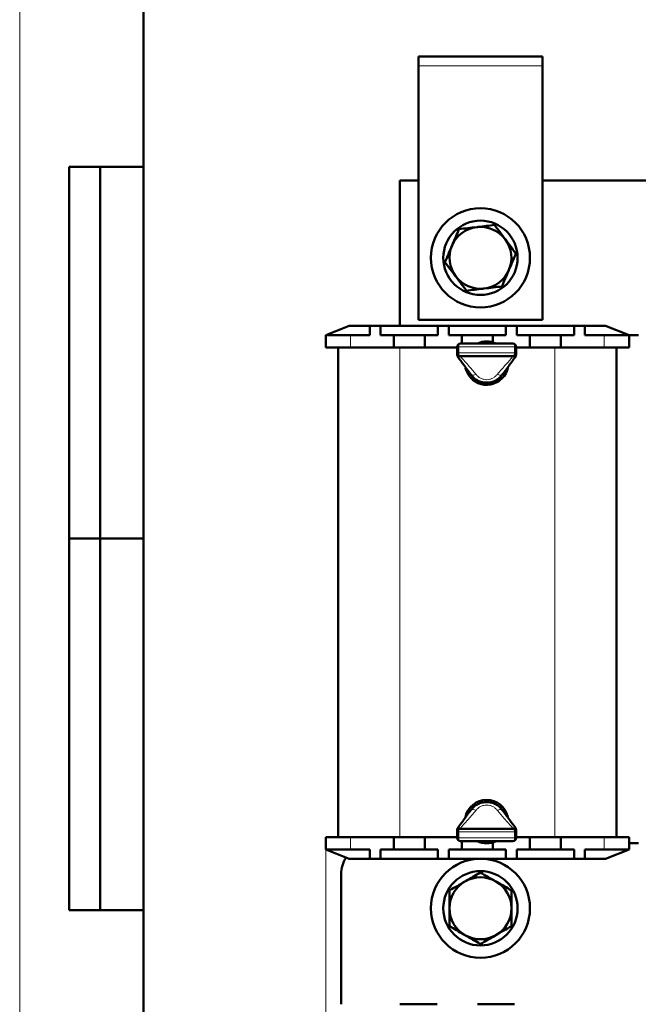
# Model space of a CAD drawing. Header units: millimetres. Extents: x 0 to 420, y 0 to 594.
# Tile 2 of 5: x 0 to 100, y 157 to 316. Entities that reach past the tile are written whole.
import ezdxf

# ---------------------------------------------------------------- set-up
doc = ezdxf.new("R2010")
doc.units = ezdxf.units.MM
doc.linetypes.add('SLD-Сплошная', pattern=[0])
doc.styles.add('SLDTEXTSTYLE0', font='TXT', dxfattribs={"width": 0.7, "bigfont": 'bigfont'})
doc.styles.add('SLDTEXTSTYLE1', font='TXT', dxfattribs={"width": 0.7})
doc.dimstyles.new('SLDDIMSTYLE0', dxfattribs={"dimtxt": 5, "dimasz": 5, "dimexe": 0, "dimexo": 0.0625, "dimgap": 1.25, "dimtad": 2, "dimdec": 1, "dimrnd": 1e-09, "dimzin": 12, "dimdsep": 46, "dimtxsty": 'SLDTEXTSTYLE1', "dimsah": 1, "dimcen": 0.09, "dimadec": 0, "dimazin": 3, "dimtfac": 1, "dimtdec": 3, "dimtofl": 0, "dimtmove": 0, "dimatfit": 3, "dimfxl": 0, "dimfrac": 2, "dimtolj": 1, "dimtzin": 12, "dimarcsym": 0})

# ---------------------------------------------------------------- blocks, each defined once
blk = doc.blocks.new('_D')
at = {"color": 7, "linetype": 'SLD-Сплошная', "lineweight": 0}
for p, q in [((49.43, 181.78), (49.43, 116.79)), ((199.43, 181.78), (199.43, 116.79)), ((49.43, 117.79), (199.43, 117.79))]:
    blk.add_line(p, q, dxfattribs=at)
at = {"color": 7, "linetype": 'SLD-Сплошная', "lineweight": 18}
for points in [[(49.43, 117.79), (54.43, 117.02), (54.43, 118.56)], [(199.43, 117.79), (194.43, 118.56), (194.43, 117.02)]]:
    blk.add_solid(points, dxfattribs=at)
at = {"color": 7, "linetype": 'SLD-Сплошная', "lineweight": 18, "insert": (122.47, 124.24), "char_height": 5, "attachment_point": 1, "style": 'SLDTEXTSTYLE0'}
blk.add_mtext('Ш', dxfattribs=at)

msp = doc.modelspace()

# ---------------------------------------------------------------- linework, layer by layer
at = {"color": 7, "linetype": 'SLD-Сплошная', "lineweight": 18}
msp.add_line((0, 594), (0, 0), dxfattribs=at)
at = {"color": 7, "linetype": 'SLD-Сплошная', "lineweight": 50}
for p, q in [((20, 589), (20, 5)), ((84.43, 309.79), (64.43, 309.79)), ((64.43, 309.79), (64.43, 308.29)), ((84.43, 309.79), (84.43, 308.29)), ((64.43, 308.29), (64.43, 267.29)), ((84.43, 267.29), (84.43, 308.29)), ((8, 172), (8, 292)), ((20, 292), (8, 292)), ((8, 172), (8, 292)), ((13, 172), (13, 292)), ((13, 172), (13, 292)), ((61.43, 289.79), (61.43, 266.29)), ((64.43, 289.79), (61.43, 289.79)), ((164.43, 289.79), (84.43, 289.79)), ((64.43, 267.29), (84.43, 267.29)), ((53.23, 266.29), (49.43, 264.79)), ((53.23, 266.29), (56.55, 266.29)), ((56.55, 266.29), (56.55, 264.79)), ((56.55, 266.29), (58.3, 266.29)), ((58.3, 266.29), (58.3, 264.79)), ((58.3, 266.29), (67.55, 266.29)), ((67.55, 266.29), (67.55, 264.79)), ((67.55, 266.29), (69.3, 266.29)), ((69.3, 266.29), (69.3, 264.79)), ((69.3, 266.29), (78.55, 266.29)), ((78.55, 266.29), (78.55, 264.79)), ((78.55, 266.29), (80.3, 266.29)), ((80.3, 266.29), (80.3, 264.79)), ((80.3, 266.29), (89.55, 266.29)), ((89.55, 266.29), (89.55, 264.79)), ((89.55, 266.29), (91.3, 266.29)), ((91.3, 266.29), (91.3, 264.79)), ((91.3, 266.29), (94.63, 266.29)), ((98.43, 264.79), (94.63, 266.29)), ((49.43, 262.79), (49.43, 264.79)), ((49.43, 264.79), (53.43, 264.79)), ((53.43, 264.79), (56.55, 264.79)), ((58.3, 264.79), (60.43, 264.79)), ((60.43, 264.79), (60.43, 262.79)), ((60.43, 264.79), (65.43, 264.79)), ((65.43, 264.79), (65.43, 262.79)), ((65.43, 264.79), (67.55, 264.79)), ((69.3, 264.79), (71.43, 264.79)), ((71.43, 264.79), (71.43, 263.44)), ((71.43, 264.79), (76.43, 264.79)), ((76.43, 264.79), (76.43, 263.64)), ((76.43, 264.79), (78.55, 264.79)), ((80.3, 264.79), (82.43, 264.79)), ((82.43, 264.79), (82.43, 262.79)), ((82.43, 264.79), (87.43, 264.79)), ((87.43, 264.79), (87.43, 262.79)), ((87.43, 264.79), (89.55, 264.79)), ((91.3, 264.79), (94.43, 264.79)), ((94.43, 264.79), (98.43, 264.79)), ((98.43, 264.79), (99.93, 264.79)), ((98.43, 264.79), (98.43, 262.79)), ((53.43, 262.79), (49.43, 262.79)), ((51.43, 183.79), (51.43, 262.79)), ((53.43, 262.79), (60.43, 262.79)), ((60.43, 262.79), (61.43, 262.79)), ((61.43, 262.79), (65.43, 262.79)), ((65.43, 262.79), (70.68, 262.79)), ((70.68, 261.94), (70.68, 262.94)), ((71.18, 263.44), (79.68, 263.44)), ((80.18, 262.94), (80.18, 261.94)), ((80.18, 262.79), (82.43, 262.79)), ((82.43, 262.79), (86.43, 262.79)), ((86.43, 262.79), (87.43, 262.79)), ((87.43, 262.79), (94.43, 262.79)), ((98.43, 262.79), (94.43, 262.79)), ((96.43, 262.79), (96.43, 183.79)), ((70.68, 261.6), (70.68, 261.94)), ((79.68, 261.44), (71.18, 261.44)), ((80.18, 261.94), (80.18, 261.6)), ((8, 232), (20, 232)), ((70.68, 184.64), (70.68, 184.98)), ((70.68, 183.64), (70.68, 184.64)), ((71.18, 185.14), (79.68, 185.14)), ((80.18, 184.98), (80.18, 184.64)), ((80.18, 184.64), (80.18, 183.64)), ((49.43, 181.79), (49.43, 183.79)), ((49.43, 183.79), (53.43, 183.79)), ((60.43, 183.79), (53.43, 183.79)), ((61.43, 183.79), (60.43, 183.79)), ((60.43, 181.79), (60.43, 183.79)), ((61.43, 183.79), (65.43, 183.79)), ((65.43, 181.79), (65.43, 183.79)), ((70.68, 183.79), (65.43, 183.79)), ((79.68, 183.14), (71.18, 183.14)), ((71.43, 181.79), (71.43, 183.14)), ((76.43, 181.79), (76.43, 182.94)), ((82.43, 183.79), (80.18, 183.79)), ((82.43, 183.79), (86.43, 183.79)), ((82.43, 181.79), (82.43, 183.79)), ((87.43, 183.79), (86.43, 183.79)), ((87.43, 181.79), (87.43, 183.79)), ((94.43, 183.79), (87.43, 183.79)), ((94.43, 183.79), (98.43, 183.79)), ((98.43, 183.79), (98.43, 181.79)), ((98.43, 182.79), (99.93, 182.79)), ((53.43, 181.79), (49.43, 181.79)), ((49.43, 181.79), (53.23, 180.29)), ((56.55, 181.79), (53.43, 181.79)), ((56.55, 180.29), (56.55, 181.79)), ((60.43, 181.79), (58.3, 181.79)), ((58.3, 180.29), (58.3, 181.79)), ((65.43, 181.79), (60.43, 181.79)), ((67.55, 181.79), (65.43, 181.79)), ((67.55, 180.29), (67.55, 181.79)), ((69.3, 180.29), (69.3, 181.79)), ((71.43, 181.79), (69.3, 181.79)), ((76.43, 181.79), (71.43, 181.79)), ((78.55, 181.79), (76.43, 181.79)), ((78.55, 180.29), (78.55, 181.79)), ((80.3, 180.29), (80.3, 181.79)), ((82.43, 181.79), (80.3, 181.79)), ((87.43, 181.79), (82.43, 181.79)), ((89.55, 181.79), (87.43, 181.79)), ((89.55, 180.29), (89.55, 181.79)), ((91.3, 180.29), (91.3, 181.79)), ((94.43, 181.79), (91.3, 181.79)), ((98.43, 181.79), (94.43, 181.79)), ((94.63, 180.29), (98.43, 181.79)), ((56.55, 180.29), (53.23, 180.29)), ((58.3, 180.29), (56.55, 180.29)), ((67.55, 180.29), (58.3, 180.29)), ((69.3, 180.29), (67.55, 180.29)), ((78.55, 180.29), (69.3, 180.29)), ((80.3, 180.29), (78.55, 180.29)), ((89.55, 180.29), (80.3, 180.29)), ((91.3, 180.29), (89.55, 180.29)), ((94.63, 180.29), (91.3, 180.29)), ((51.93, 156.79), (51.93, 177.79)), ((8, 172), (20, 172)), ((67.43, 156.79), (61.43, 156.79)), ((79.93, 156.79), (73.93, 156.79))]:
    msp.add_line(p, q, dxfattribs=at)
at = {"color": 7, "linetype": 'SLD-Сплошная', "lineweight": 25}
for p, q in [((20, 589), (20, 5)), ((20, 232), (8, 232))]:
    msp.add_line(p, q, dxfattribs=at)
at = {"color": 8, "linetype": 'SLD-Сплошная', "lineweight": 18}
for p, q in [((84.43, 308.29), (64.43, 308.29)), ((53.43, 264.79), (53.43, 262.79)), ((94.43, 262.79), (94.43, 264.79)), ((61.43, 262.79), (61.43, 183.79)), ((70.68, 262.94), (70.91, 262.94)), ((79.94, 262.94), (70.91, 262.94)), ((70.91, 262.94), (70.91, 261.94)), ((79.94, 261.94), (79.94, 262.94)), ((79.94, 262.94), (80.18, 262.94)), ((86.43, 183.79), (86.43, 262.79)), ((70.68, 261.94), (70.91, 261.94)), ((70.91, 261.94), (79.94, 261.94)), ((71.18, 261.44), (71.18, 261.36)), ((79.68, 261.36), (79.68, 261.44)), ((79.94, 261.94), (80.18, 261.94)), ((70.91, 184.64), (70.68, 184.64)), ((79.94, 184.64), (70.91, 184.64)), ((70.91, 184.64), (70.91, 183.64)), ((71.18, 185.22), (71.18, 185.14)), ((79.68, 185.14), (79.68, 185.22)), ((79.94, 183.64), (79.94, 184.64)), ((80.18, 184.64), (79.94, 184.64)), ((53.43, 183.79), (53.43, 181.79)), ((70.91, 183.64), (70.68, 183.64)), ((70.91, 183.64), (79.94, 183.64)), ((80.18, 183.64), (79.94, 183.64)), ((94.43, 181.79), (94.43, 183.79))]:
    msp.add_line(p, q, dxfattribs=at)
at = {"color": 8, "linetype": 'SLD-Сплошная', "lineweight": 18, "flags": 128}
for points in [[(71.18, 263.44), (71.13, 263.43), (71.08, 263.4), (71.03, 263.36), (70.99, 263.29), (70.96, 263.22), (70.93, 263.13), (70.92, 263.04), (70.91, 262.94)], [(79.94, 262.94), (79.94, 263.04), (79.92, 263.13), (79.9, 263.22), (79.87, 263.29), (79.83, 263.36), (79.78, 263.4), (79.73, 263.43), (79.68, 263.44)], [(70.91, 261.94), (70.92, 261.84), (70.93, 261.75), (70.96, 261.66), (70.99, 261.59), (71.03, 261.52), (71.08, 261.48), (71.13, 261.45), (71.18, 261.44)], [(79.68, 261.44), (79.73, 261.45), (79.78, 261.48), (79.83, 261.52), (79.87, 261.59), (79.9, 261.66), (79.92, 261.75), (79.94, 261.84), (79.94, 261.94)], [(71.18, 185.14), (71.13, 185.13), (71.08, 185.1), (71.03, 185.06), (70.99, 184.99), (70.96, 184.92), (70.93, 184.83), (70.92, 184.74), (70.91, 184.64)], [(79.94, 184.64), (79.94, 184.74), (79.92, 184.83), (79.9, 184.92), (79.87, 184.99), (79.83, 185.06), (79.78, 185.1), (79.73, 185.13), (79.68, 185.14)], [(70.91, 183.64), (70.92, 183.54), (70.93, 183.45), (70.96, 183.36), (70.99, 183.29), (71.03, 183.22), (71.08, 183.18), (71.13, 183.15), (71.18, 183.14)], [(79.68, 183.14), (79.73, 183.15), (79.78, 183.18), (79.83, 183.22), (79.87, 183.29), (79.9, 183.36), (79.92, 183.45), (79.94, 183.54), (79.94, 183.64)]]:
    msp.add_lwpolyline(points, dxfattribs=at)
at = {"color": 7, "linetype": 'SLD-Сплошная', "lineweight": 50, "flags": 128}
for points in [[(72.01, 259.55), (72.09, 259.24), (72.5, 258.38)], [(77.41, 257.84), (77.51, 257.93), (78.09, 258.61)], [(78.12, 187.93), (78.08, 187.99), (77.5, 188.66)]]:
    msp.add_lwpolyline(points, dxfattribs=at)
at = {"color": 7, "linetype": 'SLD-Сплошная', "lineweight": 50}
for centre, radius in [((74.43, 277.29), 8), ((74.43, 277.29), 6), ((74.43, 172.29), 8), ((74.43, 172.29), 6)]:
    msp.add_circle(centre, radius, dxfattribs=at)
for centre, radius, start, end in [((74.43, 277.29), 5, 96.8699, 156.8699), ((74.43, 277.29), 5, 36.8699, 96.8699), ((74.43, 277.29), 5, 336.8699, 36.8699), ((74.43, 277.29), 5, 156.8699, 216.8699), ((74.43, 277.29), 5, 276.8699, 336.8699), ((74.43, 277.29), 5, 216.8699, 276.8699), ((71.18, 262.94), 0.5, 90, 180), ((75.43, 260.29), 3.5, 64.1581, 115.8419), ((79.68, 262.94), 0.5, 0, 90), ((71.18, 261.94), 0.5, 180, 270), ((79.68, 261.94), 0.5, 270, 0), ((75.43, 260.29), 3.5, 213.1576, 348.7119), ((75.43, 186.29), 3.5, 12.8877, 167.5446), ((71.18, 184.64), 0.5, 90, 180), ((79.68, 184.64), 0.5, 0, 90), ((71.18, 183.64), 0.5, 180, 270), ((75.43, 186.29), 3.5, 244.1581, 295.8419), ((79.68, 183.64), 0.5, 270, 0), ((56.93, 177.79), 5, 147.3092, 180), ((74.43, 172.29), 5, 120, 180), ((74.43, 172.29), 5, 60, 120), ((74.43, 172.29), 5, 0, 60), ((74.43, 172.29), 5, 180, 240), ((74.43, 172.29), 5, 300, 0), ((74.43, 172.29), 5, 240, 300)]:
    msp.add_arc(centre, radius, start, end, dxfattribs=at)
for points, knots in [([(69.83, 279.25), (69.86, 279.32), (70.24, 280.21), (70.61, 281.09), (70.96, 281.91)], [0, 0, 0, 0, 0.070201, 1, 1, 1, 1]), ([(70.96, 281.91), (71.43, 281.97), (72.37, 282.08), (73.34, 282.2), (73.83, 282.25)], [0, 0, 0, 0, 0.495458, 1, 1, 1, 1]), ([(73.83, 282.25), (73.9, 282.26), (74.87, 282.38), (75.81, 282.49), (76.7, 282.6)], [0, 0, 0, 0, 0.070201, 1, 1, 1, 1]), ([(76.7, 282.6), (76.98, 282.22), (77.54, 281.47), (78.13, 280.68), (78.43, 280.29)], [0, 0, 0, 0, 0.495458, 1, 1, 1, 1]), ([(78.43, 280.29), (78.44, 280.28), (78.73, 279.88), (79.32, 279.1), (79.88, 278.36), (80.16, 277.98)], [0, 0, 0, 0, 0.017162, 0.503412, 1, 1, 1, 1]), ([(68.7, 276.6), (68.88, 277.03), (69.25, 277.9), (69.64, 278.8), (69.83, 279.25)], [0, 0, 0, 0, 0.495458, 1, 1, 1, 1]), ([(70.43, 274.29), (70.42, 274.3), (70.12, 274.7), (69.54, 275.48), (68.98, 276.22), (68.7, 276.6)], [0, 0, 0, 0, 0.017162, 0.503412, 1, 1, 1, 1]), ([(80.16, 277.98), (79.98, 277.55), (79.6, 276.68), (79.22, 275.78), (79.03, 275.33)], [0, 0, 0, 0, 0.495458, 1, 1, 1, 1]), ([(79.03, 275.33), (79, 275.26), (78.62, 274.37), (78.24, 273.49), (77.89, 272.67)], [0, 0, 0, 0, 0.070201, 1, 1, 1, 1]), ([(72.16, 271.98), (71.88, 272.36), (71.31, 273.11), (70.72, 273.9), (70.43, 274.29)], [0, 0, 0, 0, 0.495458, 1, 1, 1, 1]), ([(75.03, 272.33), (74.96, 272.32), (73.99, 272.2), (73.04, 272.09), (72.16, 271.98)], [0, 0, 0, 0, 0.070201, 1, 1, 1, 1]), ([(77.89, 272.67), (77.43, 272.62), (76.49, 272.5), (75.52, 272.39), (75.03, 272.33)], [0, 0, 0, 0, 0.495458, 1, 1, 1, 1]), ([(72.89, 258.43), (72.49, 258.97), (71.78, 259.93), (71.08, 260.89), (70.77, 261.31)], [0, 0, 0, 0, 0.559793, 1, 1, 1, 1]), ([(80.08, 261.31), (79.69, 260.78), (78.99, 259.83), (78.28, 258.85), (77.97, 258.43)], [0, 0, 0, 0, 0.560542, 1, 1, 1, 1]), ([(77.97, 258.43), (77.8, 258.23), (77.49, 257.86), (76.86, 257.46), (76.17, 257.2), (75.43, 257.11), (74.68, 257.2), (73.99, 257.46), (73.37, 257.86), (73.05, 258.23), (72.89, 258.43)], [0, 0, 0, 0, 0.132059, 0.253461, 0.377241, 0.5, 0.622759, 0.746539, 0.867936, 1, 1, 1, 1]), ([(72.89, 188.15), (73.05, 188.35), (73.37, 188.72), (73.99, 189.12), (74.68, 189.38), (75.43, 189.47), (76.17, 189.38), (76.86, 189.12), (77.49, 188.72), (77.8, 188.35), (77.97, 188.15)], [0, 0, 0, 0, 0.132059, 0.253461, 0.377241, 0.5, 0.622759, 0.746539, 0.867936, 1, 1, 1, 1]), ([(70.77, 185.27), (71.16, 185.8), (71.86, 186.75), (72.57, 187.73), (72.89, 188.15)], [0, 0, 0, 0, 0.560542, 1, 1, 1, 1]), ([(77.97, 188.15), (78.36, 187.61), (79.07, 186.65), (79.77, 185.69), (80.08, 185.27)], [0, 0, 0, 0, 0.559793, 1, 1, 1, 1]), ([(71.93, 176.62), (71.99, 176.65), (72.83, 177.14), (73.66, 177.62), (74.43, 178.06)], [0, 0, 0, 0, 0.070201, 1, 1, 1, 1]), ([(74.43, 178.06), (74.83, 177.83), (75.65, 177.36), (76.5, 176.87), (76.93, 176.62)], [0, 0, 0, 0, 0.495458, 1, 1, 1, 1]), ([(69.43, 175.18), (69.83, 175.41), (70.65, 175.88), (71.5, 176.37), (71.93, 176.62)], [0, 0, 0, 0, 0.495458, 1, 1, 1, 1]), ([(76.93, 176.62), (76.99, 176.59), (77.83, 176.1), (78.66, 175.62), (79.43, 175.18)], [0, 0, 0, 0, 0.0702006, 1, 1, 1, 1]), ([(69.43, 172.29), (69.43, 172.31), (69.43, 172.8), (69.43, 173.78), (69.43, 174.71), (69.43, 175.18)], [0, 0, 0, 0, 0.017162, 0.503412, 1, 1, 1, 1]), ([(79.43, 175.18), (79.43, 174.71), (79.43, 173.76), (79.43, 172.78), (79.43, 172.29)], [0, 0, 0, 0, 0.495458, 1, 1, 1, 1]), ([(69.43, 169.4), (69.43, 169.87), (69.43, 170.82), (69.43, 171.8), (69.43, 172.29)], [0, 0, 0, 0, 0.495458, 1, 1, 1, 1]), ([(79.43, 172.29), (79.43, 172.27), (79.43, 171.78), (79.43, 170.8), (79.43, 169.87), (79.43, 169.4)], [0, 0, 0, 0, 0.017162, 0.503412, 1, 1, 1, 1]), ([(71.93, 167.96), (71.87, 167.99), (71.02, 168.48), (70.2, 168.96), (69.43, 169.4)], [0, 0, 0, 0, 0.070201, 1, 1, 1, 1]), ([(79.43, 169.4), (79.02, 169.17), (78.2, 168.7), (77.36, 168.21), (76.93, 167.96)], [0, 0, 0, 0, 0.495458, 1, 1, 1, 1]), ([(74.43, 166.52), (74.02, 166.75), (73.2, 167.22), (72.36, 167.71), (71.93, 167.96)], [0, 0, 0, 0, 0.495458, 1, 1, 1, 1]), ([(76.93, 167.96), (76.87, 167.93), (76.02, 167.44), (75.2, 166.96), (74.43, 166.52)], [0, 0, 0, 0, 0.070201, 1, 1, 1, 1])]:
    msp.add_open_spline(points, degree=3, knots=knots, dxfattribs=at)
for points in [[(70.77, 261.31), (70.75, 261.35), (70.69, 261.44), (70.68, 261.55), (70.68, 261.6)], [(80.08, 261.31), (80.11, 261.35), (80.16, 261.44), (80.17, 261.55), (80.18, 261.6)], [(70.77, 185.27), (70.75, 185.23), (70.69, 185.14), (70.68, 185.03), (70.68, 184.98)], [(80.08, 185.27), (80.11, 185.23), (80.16, 185.14), (80.17, 185.03), (80.18, 184.98)]]:
    msp.add_open_spline(points, degree=3, dxfattribs=at)
at = {"color": 8, "linetype": 'SLD-Сплошная', "lineweight": 18}
for points, knots in [([(71.18, 261.36), (71.13, 261.36), (71.01, 261.36), (70.88, 261.4), (70.79, 261.45), (70.73, 261.49), (70.69, 261.54), (70.68, 261.58), (70.68, 261.6)], [0, 0, 0, 0, 0.198592, 0.430971, 0.560445, 0.698445, 0.844966, 1, 1, 1, 1]), ([(71.18, 261.36), (71.13, 261.33), (71.05, 261.28), (70.93, 261.26), (70.83, 261.26), (70.79, 261.29), (70.77, 261.31)], [0, 0, 0, 0, 0.2494837, 0.4999735, 0.7504924, 1, 1, 1, 1]), ([(71.18, 261.36), (71.66, 260.83), (72.52, 259.89), (73.34, 258.93), (73.69, 258.5)], [0, 0, 0, 0, 0.56053, 1, 1, 1, 1]), ([(77.16, 258.5), (77.63, 259.04), (78.46, 259.99), (79.31, 260.94), (79.68, 261.36)], [0, 0, 0, 0, 0.559807, 1, 1, 1, 1]), ([(79.68, 261.36), (79.73, 261.36), (79.84, 261.36), (79.97, 261.4), (80.07, 261.45), (80.13, 261.49), (80.17, 261.54), (80.17, 261.58), (80.18, 261.6)], [0, 0, 0, 0, 0.198592, 0.430971, 0.560445, 0.698445, 0.844966, 1, 1, 1, 1]), ([(80.08, 261.31), (80.06, 261.29), (80.03, 261.26), (79.93, 261.26), (79.81, 261.28), (79.72, 261.33), (79.68, 261.36)], [0, 0, 0, 0, 0.249508, 0.500027, 0.750516, 1, 1, 1, 1]), ([(73.69, 258.5), (73.61, 258.46), (73.43, 258.37), (73.19, 258.32), (72.99, 258.33), (72.92, 258.4), (72.89, 258.43)], [0, 0, 0, 0, 0.243691, 0.5, 0.756309, 1, 1, 1, 1]), ([(73.69, 258.5), (73.8, 258.37), (74.01, 258.12), (74.44, 257.84), (74.92, 257.66), (75.43, 257.6), (75.94, 257.66), (76.42, 257.84), (76.84, 258.12), (77.05, 258.37), (77.16, 258.5)], [0, 0, 0, 0, 0.130938, 0.257259, 0.379728, 0.5, 0.620272, 0.742741, 0.869062, 1, 1, 1, 1]), ([(77.16, 258.5), (77.25, 258.46), (77.43, 258.37), (77.67, 258.32), (77.86, 258.33), (77.93, 258.4), (77.97, 258.43)], [0, 0, 0, 0, 0.243691, 0.5, 0.756309, 1, 1, 1, 1]), ([(73.69, 188.08), (73.23, 187.54), (72.4, 186.59), (71.55, 185.64), (71.18, 185.22)], [0, 0, 0, 0, 0.5598074, 1, 1, 1, 1]), ([(73.69, 188.08), (73.61, 188.12), (73.43, 188.21), (73.19, 188.26), (72.99, 188.25), (72.92, 188.18), (72.89, 188.15)], [0, 0, 0, 0, 0.243691, 0.5, 0.756309, 1, 1, 1, 1]), ([(77.16, 188.08), (77.05, 188.21), (76.84, 188.46), (76.42, 188.74), (75.94, 188.92), (75.43, 188.98), (74.92, 188.92), (74.44, 188.74), (74.01, 188.46), (73.8, 188.21), (73.69, 188.08)], [0, 0, 0, 0, 0.130938, 0.257259, 0.379728, 0.5, 0.620272, 0.742741, 0.869062, 1, 1, 1, 1]), ([(77.16, 188.08), (77.25, 188.12), (77.43, 188.21), (77.67, 188.26), (77.86, 188.25), (77.93, 188.18), (77.97, 188.15)], [0, 0, 0, 0, 0.243691, 0.5, 0.756309, 1, 1, 1, 1]), ([(79.68, 185.22), (79.2, 185.75), (78.34, 186.69), (77.52, 187.65), (77.16, 188.08)], [0, 0, 0, 0, 0.56053, 1, 1, 1, 1]), ([(71.18, 185.22), (71.13, 185.22), (71.01, 185.22), (70.88, 185.18), (70.79, 185.13), (70.73, 185.09), (70.69, 185.04), (70.68, 185), (70.68, 184.98)], [0, 0, 0, 0, 0.198592, 0.430971, 0.560445, 0.698445, 0.844966, 1, 1, 1, 1]), ([(70.77, 185.27), (70.79, 185.29), (70.83, 185.32), (70.93, 185.32), (71.05, 185.3), (71.13, 185.25), (71.18, 185.22)], [0, 0, 0, 0, 0.249508, 0.500027, 0.750516, 1, 1, 1, 1]), ([(79.68, 185.22), (79.72, 185.25), (79.81, 185.3), (79.93, 185.32), (80.03, 185.32), (80.06, 185.29), (80.08, 185.27)], [0, 0, 0, 0, 0.249484, 0.499973, 0.750492, 1, 1, 1, 1]), ([(79.68, 185.22), (79.73, 185.22), (79.84, 185.22), (79.97, 185.18), (80.07, 185.13), (80.13, 185.09), (80.17, 185.04), (80.17, 185), (80.18, 184.98)], [0, 0, 0, 0, 0.198592, 0.430971, 0.560445, 0.698445, 0.844966, 1, 1, 1, 1])]:
    msp.add_open_spline(points, degree=3, knots=knots, dxfattribs=at)

# ---------------------------------------------------------------- dimensions: what is measured, and where the dimension line sits
at = {"color": 7, "linetype": 'SLD-Сплошная', "lineweight": 18}
dim = msp.add_linear_dim(base=(199.43, 117.79), p1=(49.43, 181.79), p2=(199.43, 181.79), text='Ш', dimstyle='SLDDIMSTYLE0', dxfattribs=at)
dim.commit()
dim.dimension.update_dxf_attribs({"geometry": '_D', "text_midpoint": (124.43, 117.79), "dimtype": 160})

doc.saveas('drawing.dxf')
